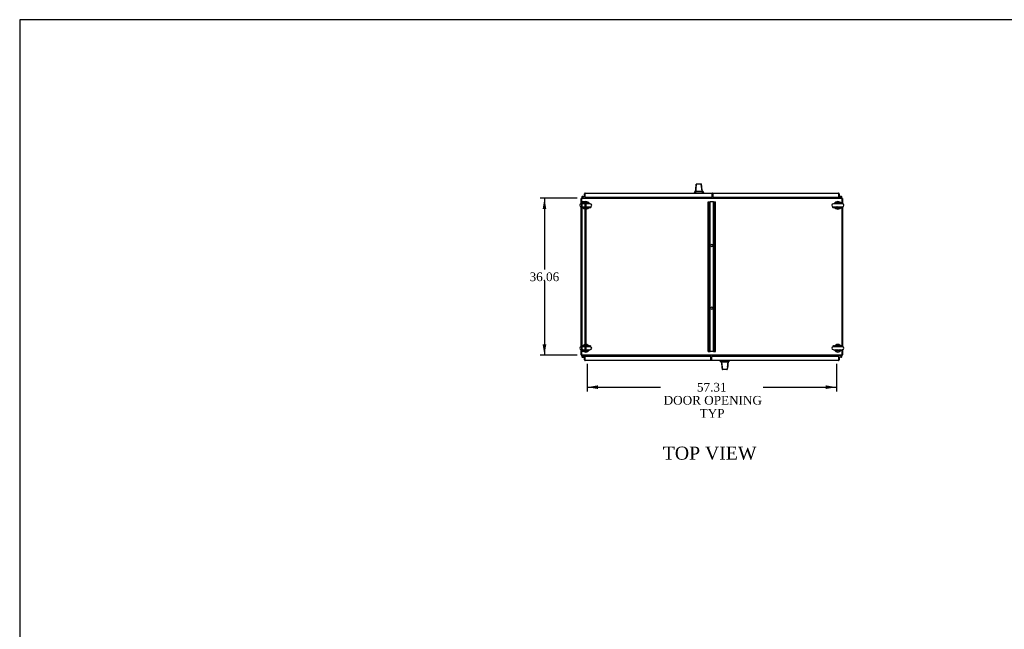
# Model space of a CAD drawing. Header units: inches. Extents: x 2 to 538, y -2 to 358.
# Tile 6 of 18: x 2 to 228, y 218 to 358. Entities that reach past the tile are written whole.
import ezdxf
from ezdxf.enums import TextEntityAlignment as Align
from ezdxf.lldxf.tags import DXFTag

# ---------------------------------------------------------------- set-up
doc = ezdxf.new("R2010")
doc.units = ezdxf.units.IN
doc.header["$MEASUREMENT"] = 0
for name, color, linetype in [('COM42890-5', 7, 'Continuous'), ('COM44036', 7, 'Continuous'), ('COM54578-60', 7, 'Continuous'), ('COM56746-3', 7, 'Continuous'), ('COM71118-4', 7, 'Continuous'), ('COM71119-3', 7, 'Continuous'), ('Default', 7, 'Continuous'), ('GSK11033', 7, 'Continuous'), ('HAN13066', 7, 'Continuous'), ('SCS00680', 7, 'Continuous'), ('STD21878', 7, 'Continuous'), ('WAF25362', 7, 'Continuous')]:
    doc.layers.add(name, color=color, linetype=linetype)
doc.styles.add('SEACAD_Times_New_Roman', font='times.ttf')
tags = doc.linetypes.add('HIDDEN2', pattern=[0.1875, 0.125, -0.0625]).pattern_tags.tags
tags[6:7] = [DXFTag(74, 4), DXFTag(75, 0), DXFTag(340, '0'), DXFTag(46, 0.0), DXFTag(50, 0.0), DXFTag(44, 0.0), DXFTag(45, 0.0)]
tags[4:5] = [DXFTag(74, 4), DXFTag(75, 0), DXFTag(340, '0'), DXFTag(46, 0.0), DXFTag(50, 0.0), DXFTag(44, 0.0), DXFTag(45, 0.0)]
doc.dimstyles.new('HAMMOND_(STH_-_540x360)', dxfattribs={"dimtxt": 2, "dimasz": 2.5, "dimexe": 1, "dimexo": 1, "dimgap": 0.5, "dimtad": 0, "dimtih": 1, "dimtoh": 1, "dimzin": 0, "dimdsep": 46, "dimtxsty": 'SEACAD_Times_New_Roman', "dimblk1": '_SE_FILLED', "dimblk2": '_SE_FILLED', "dimsah": 1, "dimcen": 1, "dimadec": 0, "dimazin": 0, "dimtfac": 0.8, "dimtofl": 0, "dimtmove": 0, "dimatfit": 3, "dimfxl": 1, "dimtolj": 1, "dimtzin": 0, "dimarcsym": 0})

# ---------------------------------------------------------------- blocks, each defined once
blk = doc.blocks.new('SE2')
at = {"layer": 'COM42890-5', "color": 7, "linetype": 'HIDDEN2'}
for p, q in [((131.13, 316.24), (130.99, 316.24)), ((130.99, 316.24), (130.99, 281.86)), ((131.08, 316.24), (131.08, 281.86)), ((131.85, 316.24), (131.13, 316.24)), ((131.77, 316.24), (131.77, 281.86)), ((131.99, 316.24), (131.85, 316.24)), ((131.89, 316.24), (131.89, 281.86)), ((131.99, 316.24), (131.99, 281.86)), ((160.11, 281.86), (160.11, 316.24)), ((160.11, 316.24), (160.25, 316.24)), ((160.21, 281.86), (160.21, 316.24)), ((160.25, 316.24), (160.39, 316.24)), ((160.39, 316.24), (160.53, 316.24)), ((160.43, 281.86), (160.43, 316.24)), ((161.32, 316.24), (160.53, 316.24)), ((160.53, 281.86), (160.53, 316.24)), ((161.32, 281.86), (161.32, 316.24)), ((161.32, 316.24), (161.46, 316.24)), ((161.42, 281.86), (161.42, 316.24)), ((161.46, 316.24), (161.6, 316.24)), ((161.6, 316.24), (161.74, 316.24)), ((161.64, 281.86), (161.64, 316.24)), ((161.74, 281.86), (161.74, 316.24)), ((131.08, 306.49), (130.99, 306.49)), ((130.99, 305.99), (131.08, 305.99)), ((131.08, 292.11), (130.99, 292.11)), ((130.99, 291.61), (131.08, 291.61)), ((131.13, 281.86), (130.99, 281.86)), ((131.85, 281.86), (131.13, 281.86)), ((131.99, 281.86), (131.85, 281.86)), ((160.11, 281.86), (160.25, 281.86)), ((160.25, 281.86), (160.39, 281.86)), ((160.39, 281.86), (160.53, 281.86)), ((161.32, 281.86), (160.53, 281.86)), ((161.32, 281.86), (161.46, 281.86)), ((161.46, 281.86), (161.6, 281.86)), ((161.6, 281.86), (161.74, 281.86))]:
    blk.add_line(p, q, dxfattribs=at)
for centre, start, end in [((160.92, 306.24), 0, 270), ((160.92, 306.24), 0, 90), ((160.92, 306.24), 270, 0), ((160.92, 291.86), 0, 270), ((160.92, 291.86), 0, 90), ((160.92, 291.86), 270, 0)]:
    blk.add_arc(centre, 0.25, start, end, dxfattribs=at)
at = {"layer": 'COM44036', "color": 7, "linetype": 'Continuous'}
for p, q in [((161.19, 318.24), (190, 318.24)), ((161.19, 318.1), (161.19, 318.24)), ((161.19, 318.1), (161.19, 317.37)), ((161.19, 317.37), (190.05, 317.37)), ((190, 318.24), (190, 318.24)), ((190, 318.24), (190, 318.24)), ((190, 318.24), (190, 318.24)), ((190.05, 318.1), (190.05, 318.21)), ((190.05, 318.16), (190.09, 318.21)), ((190.05, 318.1), (190.05, 318.16)), ((190.05, 317.37), (190.05, 318.1)), ((190.05, 318.1), (190.05, 318.1)), ((190.05, 317.9), (190.05, 317.5)), ((190.14, 317.5), (190.05, 317.5)), ((190.14, 318.1), (190.14, 317.5)), ((131.71, 280.61), (131.8, 280.61)), ((131.71, 280), (131.71, 280.61)), ((160.66, 280.74), (131.8, 280.74)), ((131.8, 280.74), (131.8, 280)), ((131.8, 280.21), (131.8, 280.61)), ((160.66, 280), (160.66, 280.74)), ((131.8, 279.94), (131.76, 279.89)), ((131.8, 280), (131.8, 280)), ((131.8, 280), (131.8, 279.89)), ((131.8, 280), (131.8, 279.94)), ((160.66, 279.86), (131.85, 279.86)), ((131.85, 279.86), (131.85, 279.86)), ((131.85, 279.86), (131.85, 279.86)), ((131.85, 279.86), (131.85, 279.86)), ((160.66, 280), (160.66, 279.86))]:
    blk.add_line(p, q, dxfattribs=at)
for centre, start, end in [((161.19, 318.1), 90, 160.2274), ((190, 318.1), 89.9238, 90), ((190, 318.1), 52.4964, 89.8439), ((190, 318.1), 0, 52.4964), ((131.85, 280), 180, 232.4964), ((131.85, 280), 232.4964, 269.8439), ((131.85, 280), 269.9238, 270), ((160.66, 280), 270, 340.2274)]:
    blk.add_arc(centre, 0.143, start, end, dxfattribs=at)
for points in [[(190.05, 318.21), (190.04, 318.22), (190.03, 318.23), (190.02, 318.24), (190.01, 318.24), (190.01, 318.24), (190, 318.24), (190, 318.24)], [(131.8, 279.89), (131.81, 279.88), (131.82, 279.87), (131.83, 279.87), (131.83, 279.86), (131.84, 279.86), (131.84, 279.86), (131.85, 279.86)]]:
    blk.add_open_spline(points, degree=3, knots=[0, 0, 0, 0, 0.5, 0.5, 0.75, 0.75, 1, 1, 1, 1], dxfattribs=at)
at = {"layer": 'COM54578-60', "color": 7, "linetype": 'Continuous'}
for p, q in [((131.35, 317.08), (131.14, 317.29)), ((131.18, 317.34), (131.38, 317.14)), ((131.29, 317.5), (131.22, 317.5)), ((131.34, 317.38), (131.28, 317.38)), ((131.29, 317.5), (131.8, 317.5)), ((131.32, 317.44), (131.34, 317.44)), ((131.8, 317.44), (131.34, 317.44)), ((131.38, 317.14), (132.07, 317.14)), ((131.8, 317.5), (131.8, 317.5)), ((132.07, 317.14), (132.07, 317.08)), ((189.77, 317.14), (189.77, 317.08)), ((190.47, 317.14), (189.77, 317.14)), ((190.05, 317.5), (190.05, 317.5)), ((190.63, 317.5), (190.05, 317.5)), ((190.05, 317.44), (190.59, 317.44)), ((190.58, 317.25), (190.47, 317.14)), ((190.49, 317.08), (190.66, 317.25)), ((190.56, 317.39), (190.51, 317.39)), ((190.56, 317.39), (190.56, 317.37)), ((190.59, 317.27), (190.58, 317.25)), ((190.64, 317.44), (190.61, 317.44)), ((190.61, 317.32), (190.64, 317.32)), ((190.66, 317.25), (190.71, 317.29)), ((190.69, 317.37), (190.69, 317.39)), ((131.19, 280.85), (131.14, 280.81)), ((131.16, 280.74), (131.16, 280.71)), ((131.35, 281.02), (131.19, 280.85)), ((131.23, 280.79), (131.21, 280.79)), ((131.21, 280.66), (131.23, 280.66)), ((131.22, 280.61), (131.8, 280.61)), ((131.25, 280.84), (131.27, 280.85)), ((131.8, 280.67), (131.26, 280.67)), ((131.27, 280.85), (131.38, 280.96)), ((131.28, 280.71), (131.28, 280.74)), ((131.28, 280.72), (131.34, 280.71)), ((131.38, 280.96), (132.07, 280.96)), ((131.8, 280.61), (131.8, 280.61)), ((132.07, 280.96), (132.07, 281.02)), ((189.78, 280.96), (189.78, 281.02)), ((190.47, 280.96), (189.78, 280.96)), ((190.05, 280.67), (190.5, 280.67)), ((190.56, 280.61), (190.05, 280.61)), ((190.05, 280.61), (190.05, 280.61)), ((190.66, 280.77), (190.47, 280.96)), ((190.49, 281.02), (190.71, 280.81)), ((190.52, 280.67), (190.5, 280.67)), ((190.51, 280.72), (190.57, 280.72)), ((190.56, 280.61), (190.63, 280.61))]:
    blk.add_line(p, q, dxfattribs=at)
for centre in [(131.22, 317.38), (190.63, 280.72)]:
    blk.add_circle(centre, 0.05, dxfattribs=at)
for centre, radius, start, end in [((131.22, 317.38), 0.117, 0, 227.608), ((131.22, 317.38), 0.055, 0, 228.8041), ((131.22, 317.38), 0.055, 228.8041, 0), ((131.22, 317.38), 0.117, 287.0274, 0), ((131.22, 317.38), 0.135, 24.0421, 60.0736), ((190.63, 317.38), 0.117, 174.7841, 90), ((190.63, 317.38), 0.117, 151.9602, 174.7841), ((190.61, 317.39), 0.05, 90, 180), ((190.61, 317.37), 0.05, 180, 270), ((190.63, 317.38), 0.135, 248.9858, 284.9706), ((190.64, 317.39), 0.05, 0, 90), ((190.64, 317.37), 0.05, 270, 0), ((131.22, 280.72), 0.117, 354.7841, 270), ((131.21, 280.74), 0.05, 90, 180), ((131.21, 280.71), 0.05, 180, 270), ((131.22, 280.72), 0.135, 68.9858, 104.9706), ((131.23, 280.74), 0.05, 0, 90), ((131.23, 280.71), 0.05, 270, 0), ((131.22, 280.72), 0.117, 331.9602, 354.7841), ((190.63, 280.72), 0.135, 204.0421, 240.0736), ((190.63, 280.72), 0.117, 107.0274, 180), ((190.63, 280.72), 0.117, 180, 47.608), ((190.63, 280.72), 0.055, 48.8041, 180), ((190.63, 280.72), 0.055, 180, 48.8041)]:
    blk.add_arc(centre, radius, start, end, dxfattribs=at)
at = {"layer": 'COM56746-3', "color": 7, "linetype": 'Continuous'}
for p, q in [((131.71, 317.5), (131.71, 318.1)), ((131.71, 317.5), (131.8, 317.5)), ((131.8, 318.16), (131.76, 318.21)), ((131.8, 318.1), (131.8, 318.21)), ((131.8, 318.16), (131.8, 318.1)), ((131.8, 318.1), (131.8, 318.1)), ((131.8, 318.1), (131.8, 317.37)), ((131.8, 317.5), (131.8, 317.9)), ((131.8, 317.37), (161.03, 317.37)), ((131.85, 318.24), (161.03, 318.24)), ((131.85, 318.24), (131.85, 318.24)), ((131.85, 318.24), (131.85, 318.24)), ((161.03, 318.24), (161.03, 318.1)), ((161.03, 317.37), (161.03, 318.1)), ((160.82, 280.74), (160.82, 280)), ((190.05, 280.74), (160.82, 280.74)), ((190.05, 280), (190.05, 280.74)), ((190.14, 280.61), (190.05, 280.61)), ((190.05, 280.61), (190.05, 280.21)), ((190.14, 280.61), (190.14, 280)), ((160.82, 279.86), (160.82, 280)), ((190, 279.86), (160.82, 279.86)), ((190, 279.86), (190, 279.86)), ((190, 279.86), (190, 279.86)), ((190.05, 280), (190.05, 280)), ((190.05, 279.94), (190.05, 280)), ((190.05, 280), (190.05, 279.89)), ((190.05, 279.94), (190.09, 279.89))]:
    blk.add_line(p, q, dxfattribs=at)
for centre, start, end in [((131.85, 318.1), 127.5036, 180), ((131.85, 318.1), 90.1561, 127.5036), ((131.85, 318.1), 90, 90.0762), ((190, 280), 270.1561, 307.5036), ((190, 280), 270, 270.0762), ((190, 280), 307.5036, 0)]:
    blk.add_arc(centre, 0.143, start, end, dxfattribs=at)
for points in [[(131.8, 318.21), (131.81, 318.22), (131.82, 318.23), (131.83, 318.24), (131.83, 318.24), (131.84, 318.24), (131.84, 318.24), (131.85, 318.24)], [(190.05, 279.89), (190.04, 279.88), (190.03, 279.87), (190.02, 279.87), (190.02, 279.86), (190.01, 279.86), (190, 279.86), (190, 279.86)]]:
    blk.add_open_spline(points, degree=3, knots=[0, 0, 0, 0, 0.5, 0.5, 0.75, 0.75, 1, 1, 1, 1], dxfattribs=at)
at = {"layer": 'COM71118-4', "color": 7, "linetype": 'Continuous'}
for p, q in [((130.99, 317.08), (190.86, 317.08)), ((130.99, 317.08), (130.99, 316.89)), ((130.99, 316.89), (130.99, 315.79)), ((132.27, 317.18), (132.27, 317.37)), ((132.27, 317.18), (132.27, 317.08)), ((189.58, 317.37), (189.58, 317.18)), ((189.58, 317.08), (189.58, 317.18)), ((190.86, 316.89), (190.86, 317.08)), ((190.86, 315.79), (190.86, 316.89)), ((130.99, 315.13), (130.99, 282.98)), ((190.86, 282.98), (190.86, 315.13)), ((130.99, 282.31), (130.99, 281.21)), ((130.99, 281.21), (130.99, 281.02)), ((190.86, 281.02), (130.99, 281.02)), ((132.27, 281.02), (132.27, 280.93)), ((132.27, 280.74), (132.27, 280.93)), ((189.58, 280.93), (189.58, 281.02)), ((189.58, 280.93), (189.58, 280.74)), ((190.86, 281.21), (190.86, 282.31)), ((190.86, 281.02), (190.86, 281.21))]:
    blk.add_line(p, q, dxfattribs=at)
at = {"layer": 'COM71119-3', "color": 7, "linetype": 'Continuous'}
for p, q in [((130.89, 315.78), (130.89, 316.99)), ((130.99, 316.99), (130.89, 316.99)), ((132.17, 317.37), (132.17, 317.18)), ((189.67, 317.18), (189.67, 317.37)), ((190.86, 316.99), (190.95, 316.99)), ((190.95, 316.99), (190.95, 315.78)), ((130.89, 282.97), (130.89, 315.13)), ((190.95, 315.13), (190.95, 282.97)), ((130.89, 281.12), (130.89, 282.32)), ((130.99, 281.12), (130.89, 281.12)), ((132.17, 280.93), (132.17, 280.74)), ((189.67, 280.74), (189.67, 280.93)), ((190.86, 281.12), (190.95, 281.12)), ((190.95, 282.32), (190.95, 281.12))]:
    blk.add_line(p, q, dxfattribs=at)
for centre, radius, start, end in [((131.08, 316.89), 0.19, 120, 150), ((132.08, 317.18), 0.095, 270, 0), ((132.08, 317.18), 0.19, 330, 0), ((189.77, 317.18), 0.19, 180, 210), ((189.77, 317.18), 0.095, 180, 270), ((190.76, 316.89), 0.19, 30, 60), ((131.08, 281.21), 0.19, 210, 240), ((132.08, 280.93), 0.095, 0, 90), ((132.08, 280.93), 0.19, 0, 30), ((189.77, 280.93), 0.19, 150, 180), ((189.77, 280.93), 0.095, 90, 180), ((190.76, 281.21), 0.19, 300, 330)]:
    blk.add_arc(centre, radius, start, end, dxfattribs=at)
at = {"layer": 'GSK11033', "color": 7, "linetype": 'Continuous'}
for p, q in [((131.8, 318.15), (131.8, 318.15)), ((131.8, 318.15), (131.8, 317.9)), ((131.8, 317.9), (131.8, 317.9)), ((161.19, 318.15), (161.03, 318.15)), ((161.19, 318.15), (161.03, 318.15)), ((161.03, 318.09), (161.05, 318.09)), ((161.19, 317.9), (161.03, 317.9)), ((161.19, 317.9), (161.03, 317.9)), ((161.05, 317.84), (161.03, 317.84)), ((161.05, 318.09), (161.05, 317.84)), ((190.05, 318.15), (190.05, 317.9)), ((190.05, 318.15), (190.05, 318.15)), ((190.05, 317.9), (190.05, 317.9)), ((131.8, 279.96), (131.8, 280.21)), ((131.8, 280.21), (131.8, 280.21)), ((131.8, 279.96), (131.8, 279.96)), ((160.8, 280.26), (160.66, 280.26)), ((160.66, 280.21), (160.82, 280.21)), ((160.82, 280.21), (160.66, 280.21)), ((160.66, 280.01), (160.8, 280.01)), ((160.66, 279.96), (160.82, 279.96)), ((160.82, 279.96), (160.66, 279.96)), ((160.8, 280.01), (160.8, 280.26)), ((190.05, 280.21), (190.05, 279.96)), ((190.05, 280.21), (190.05, 280.21)), ((190.05, 279.96), (190.05, 279.96))]:
    blk.add_line(p, q, dxfattribs=at)
at = {"layer": 'HAN13066', "color": 7, "linetype": 'Continuous'}
for p, q in [((157.26, 318.68), (157.43, 320.31)), ((157.37, 320.31), (157.36, 320.3)), ((157.42, 320.36), (157.48, 320.36)), ((157.48, 320.36), (158.42, 320.36)), ((158.42, 320.36), (158.52, 320.36)), ((158.68, 318.68), (158.46, 320.32)), ((158.58, 320.3), (158.58, 320.31)), ((156.88, 318.33), (156.88, 318.24)), ((156.99, 318.32), (156.88, 318.32)), ((156.99, 318.32), (157.07, 318.32)), ((157.07, 318.32), (157.25, 318.32)), ((157.21, 318.68), (157.18, 318.68)), ((157.21, 318.68), (157.22, 318.68)), ((157.22, 318.68), (157.23, 318.68)), ((157.23, 318.68), (157.26, 318.68)), ((157.25, 318.32), (158.87, 318.32)), ((157.26, 318.68), (158.54, 318.68)), ((158.54, 318.68), (158.63, 318.68)), ((158.63, 318.68), (158.68, 318.68)), ((158.68, 318.68), (158.75, 318.68)), ((158.96, 318.32), (158.68, 318.68)), ((158.76, 318.68), (158.75, 318.68)), ((158.87, 318.32), (158.95, 318.32)), ((159.06, 318.32), (159.01, 318.32)), ((159.06, 318.24), (159.06, 318.33)), ((162.79, 279.86), (162.79, 279.78)), ((162.79, 279.78), (162.84, 279.78)), ((162.89, 279.78), (163.17, 279.43)), ((162.98, 279.78), (162.9, 279.78)), ((164.6, 279.78), (162.98, 279.78)), ((163.09, 279.43), (163.1, 279.43)), ((163.17, 279.43), (163.1, 279.43)), ((163.22, 279.43), (163.17, 279.43)), ((163.17, 279.43), (163.39, 277.79)), ((163.31, 279.43), (163.22, 279.43)), ((164.58, 279.43), (163.31, 279.43)), ((164.58, 279.43), (164.42, 277.79)), ((164.61, 279.43), (164.58, 279.43)), ((164.78, 279.78), (164.6, 279.78)), ((164.63, 279.43), (164.61, 279.43)), ((164.64, 279.43), (164.63, 279.43)), ((164.64, 279.43), (164.67, 279.43)), ((164.85, 279.78), (164.78, 279.78)), ((164.85, 279.78), (164.97, 279.78)), ((164.97, 279.78), (164.97, 279.86)), ((163.27, 277.8), (163.27, 277.8)), ((163.43, 277.75), (163.33, 277.75)), ((164.37, 277.75), (163.43, 277.75)), ((164.42, 277.75), (164.37, 277.75)), ((164.48, 277.8), (164.48, 277.8))]:
    blk.add_line(p, q, dxfattribs=at)
for centre, radius, start, end in [((222.12, 312.33), 65.23, 173.5, 174.4167), ((157.42, 320.3), 0.06, 89.9911, 174.4242), ((157.48, 320.3), 0.0554, 92.131, 168.8293), ((158.52, 320.3), 0.06, 5.9929, 90.0075), ((144.76, 328.87), 16.06, 318.9673, 320.6254), ((162.85, 321.96), 5.25, 218.6173, 223.7666), ((159, 276.15), 5.25, 38.6173, 43.7666), ((99.73, 285.77), 65.23, 353.5, 354.4167), ((177.08, 269.24), 16.06, 138.9673, 140.6254), ((163.33, 277.81), 0.06, 185.9929, 270.0075), ((164.37, 277.8), 0.0554, 272.131, 348.8293), ((164.42, 277.81), 0.06, 269.9911, 354.4242)]:
    blk.add_arc(centre, radius, start, end, dxfattribs=at)
for points in [[(157.21, 318.68), (157.26, 319.22), (157.31, 319.76), (157.36, 320.3)], [(158.75, 318.68), (158.69, 319.22), (158.63, 319.76), (158.58, 320.3)], [(157.25, 318.32), (157.26, 318.44), (157.26, 318.56), (157.26, 318.68)], [(163.1, 279.43), (163.16, 278.88), (163.21, 278.34), (163.27, 277.8)], [(164.64, 279.43), (164.59, 278.88), (164.53, 278.34), (164.48, 277.8)], [(164.6, 279.78), (164.59, 279.66), (164.59, 279.54), (164.58, 279.43)]]:
    blk.add_open_spline(points, degree=3, dxfattribs=at)
for points in [[(158.46, 320.32), (158.46, 320.33), (158.45, 320.34), (158.44, 320.36), (158.43, 320.36), (158.42, 320.36)], [(163.39, 277.79), (163.39, 277.78), (163.39, 277.76), (163.41, 277.75), (163.42, 277.75), (163.43, 277.75)]]:
    blk.add_open_spline(points, degree=3, knots=[0, 0, 0, 0, 0.5, 0.5, 1, 1, 1, 1], dxfattribs=at)
at = {"layer": 'SCS00680', "color": 7, "linetype": 'Continuous'}
for p, q in [((133.02, 315.79), (130.95, 315.79)), ((130.95, 315.13), (133.02, 315.13)), ((190.89, 315.79), (188.82, 315.79)), ((188.82, 315.13), (190.89, 315.13)), ((133.02, 282.98), (130.95, 282.98)), ((190.89, 282.98), (188.82, 282.98)), ((130.95, 282.31), (133.02, 282.31)), ((188.82, 282.31), (190.89, 282.31))]:
    blk.add_line(p, q, dxfattribs=at)
for centre, radius, start, end in [((130.95, 315.46), 0.331, 90, 270), ((131.99, 315.46), 0.625, 32.0055, 147.9945), ((131.99, 315.46), 0.625, 212.0055, 327.9945), ((133.02, 315.46), 0.331, 270, 90), ((188.82, 315.46), 0.331, 90, 270), ((189.86, 315.46), 0.625, 32.0055, 147.9945), ((189.86, 315.46), 0.625, 212.0055, 327.9945), ((190.89, 315.46), 0.331, 270, 90), ((130.95, 282.65), 0.331, 90, 270), ((131.99, 282.65), 0.625, 32.0055, 147.9945), ((133.02, 282.65), 0.331, 270, 90), ((188.82, 282.65), 0.331, 90, 270), ((189.86, 282.65), 0.625, 32.0055, 147.9945), ((190.89, 282.65), 0.331, 270, 90), ((131.99, 282.65), 0.625, 212.0055, 327.9945), ((189.86, 282.65), 0.625, 212.0055, 327.9945)]:
    blk.add_arc(centre, radius, start, end, dxfattribs=at)
for points in [[(131.8, 315.12), (131.79, 315.12), (131.78, 315.13), (131.77, 315.13)], [(189.67, 315.12), (189.65, 315.12), (189.64, 315.13), (189.63, 315.13)], [(131.8, 282.31), (131.79, 282.31), (131.78, 282.31), (131.77, 282.31)], [(189.67, 282.31), (189.65, 282.31), (189.64, 282.31), (189.63, 282.32)]]:
    blk.add_open_spline(points, degree=3, dxfattribs=at)
at = {"layer": 'STD21878', "color": 7, "linetype": 'HIDDEN2'}
for centre, radius in [((132.99, 314.99), 0.141), ((132.99, 314.99), 0.125), ((188.86, 314.99), 0.141), ((188.86, 314.99), 0.125), ((132.99, 283.12), 0.141), ((132.99, 283.12), 0.125), ((188.86, 283.12), 0.141), ((188.86, 283.12), 0.125)]:
    blk.add_circle(centre, radius, dxfattribs=at)
at = {"layer": 'WAF25362', "color": 7, "linetype": 'Continuous'}
for centre, start, end in [((131.99, 315.46), 21.3414, 157.7548), ((131.99, 315.46), 202.2452, 338.6586), ((189.86, 315.46), 22.2452, 157.7548), ((189.86, 315.46), 202.2452, 337.7548), ((131.99, 282.65), 21.3414, 157.7548), ((189.86, 282.65), 22.2452, 157.7548), ((131.99, 282.65), 202.2452, 338.6586), ((189.86, 282.65), 202.2452, 337.7548)]:
    blk.add_arc(centre, 0.875, start, end, dxfattribs=at)
blk = doc.blocks.new('DMBLK390')
at = {"layer": 'Default', "linetype": 'Continuous'}
for points in [[(134.77, 273.29), (134.77, 274.12), (132.27, 273.7)], [(187.08, 273.29), (189.58, 273.7), (187.08, 274.12)]]:
    blk.add_hatch(color=7, dxfattribs=at).paths.add_polyline_path(points)
at = {"layer": 'Default', "color": 7, "linetype": 'Continuous'}
for p, q in [((132.27, 279.06), (132.27, 272.7)), ((189.58, 279.06), (189.58, 272.7)), ((132.27, 273.7), (149.16, 273.7)), ((172.69, 273.7), (189.58, 273.7))]:
    blk.add_line(p, q, dxfattribs=at)
at = {"layer": 'Default', "color": 7, "linetype": 'Continuous', "style": 'SEACAD_Times_New_Roman'}
for s, p in [('57.31', (157.51, 274.7)), ('DOOR OPENING', (149.86, 271.7)), ('TYP', (158.13, 268.7))]:
    blk.add_text(s, height=2, dxfattribs=at).set_placement(p, align=Align.TOP_LEFT)
blk = doc.blocks.new('_SE_FILLED')
at = {"color": 0}
blk.add_line((0, 0), (-1, 0), dxfattribs=at)
blk.add_solid([(0, 0), (-1, -0.1665), (-1, 0.1665), (0, 0)], dxfattribs=at)
blk = doc.blocks.new('DMBLK391')
at = {"layer": 'Default', "linetype": 'Continuous'}
for points in [[(122.08, 314.58), (122.92, 314.58), (122.5, 317.08)], [(122.08, 283.52), (122.5, 281.02), (122.92, 283.52)]]:
    blk.add_hatch(color=7, dxfattribs=at).paths.add_polyline_path(points)
at = {"layer": 'Default', "color": 7, "linetype": 'Continuous'}
for p, q in [((129.99, 317.08), (121.5, 317.08)), ((122.5, 317.08), (122.5, 300.75)), ((122.5, 298.05), (122.5, 281.02)), ((129.99, 281.02), (121.5, 281.02))]:
    blk.add_line(p, q, dxfattribs=at)
at = {"layer": 'Default', "color": 7, "linetype": 'Continuous', "style": 'SEACAD_Times_New_Roman'}
blk.add_text('36.06', height=2, dxfattribs=at).set_placement((119.09, 300.05), align=Align.TOP_LEFT)
blk = doc.blocks.new('BORDER')
at = {"layer": 'Default', "color": 7, "linetype": 'Continuous'}
for p, q in [((0, 27.86), (-41.86, 27.86)), ((-41.86, 27.86), (-41.86, 0))]:
    blk.add_line(p, q, dxfattribs=at)

msp = doc.modelspace()

# ---------------------------------------------------------------- block references
at = {"layer": 'Default', "color": 7, "xscale": 12.8, "yscale": 12.8, "zscale": 12.8}
msp.add_blockref('BORDER', (537.834, 1.476), dxfattribs=at)
at = {"layer": 'Default'}
msp.add_blockref('SE2', (0, 0), dxfattribs=at)

# ---------------------------------------------------------------- texts
at = {"layer": 'Default', "color": 7, "linetype": 'Continuous', "style": 'SEACAD_Times_New_Roman'}
msp.add_text('TOP VIEW', height=3, dxfattribs=at).set_placement((149.663, 260.06), align=Align.TOP_LEFT)

# ---------------------------------------------------------------- dimensions: what is measured, and where the dimension line sits
at = {"layer": 'Default', "color": 7, "linetype": 'Continuous'}
for base, p1, p2, angle, text, picture, middle in [((122.5, 317.082), (130.989, 317.082), (130.989, 281.022), 270, '\\A1;<>', 'DMBLK391', (122.5, 299.052)), ((132.269, 273.702), (132.269, 280.927), (189.579, 280.927), 0, '\\A1;<>\\PDOOR OPENING\\XTYP', 'DMBLK390', (160.924, 273.702))]:
    dim = msp.add_linear_dim(base=base, p1=p1, p2=p2, angle=angle, text=text, dimstyle='HAMMOND_(STH_-_540x360)', dxfattribs=at)
    dim.commit()
    dim.dimension.update_dxf_attribs({"geometry": picture, "text_midpoint": middle, "dimtype": 161})

doc.saveas('drawing.dxf')
